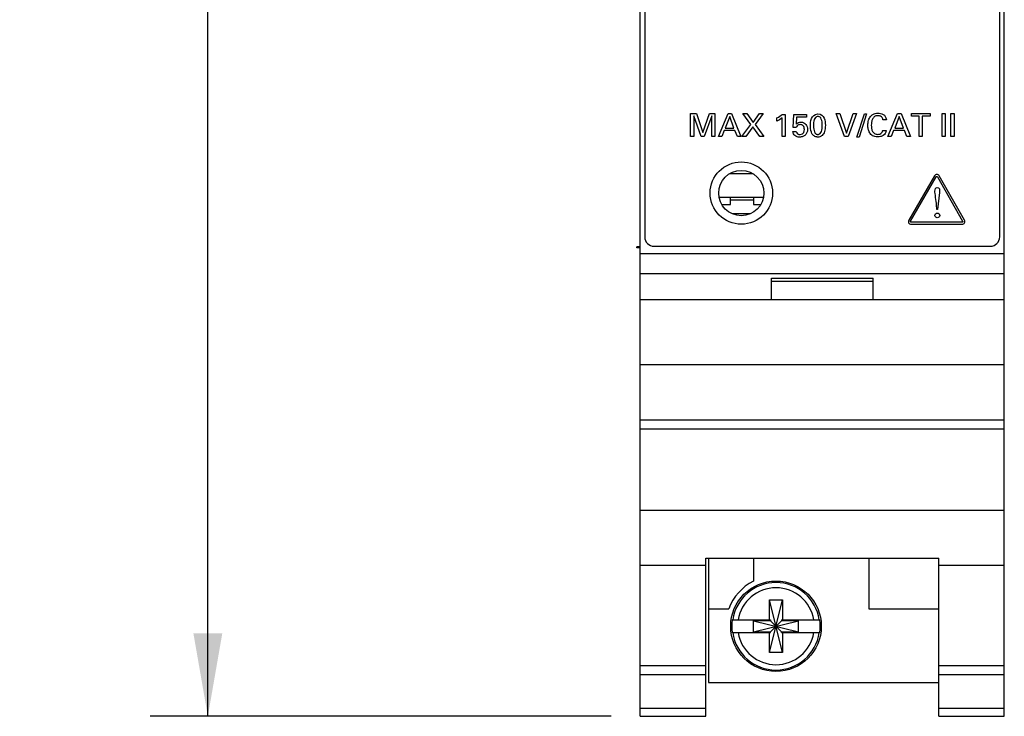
# Model space of a CAD drawing. Header units: inches. Extents: x 0 to 34, y 0 to 22.
# Tile 19 of 52: x 8.3 to 10.4, y 12.4 to 13.9. Entities that reach past the tile are written whole.
import ezdxf

# ---------------------------------------------------------------- set-up
doc = ezdxf.new("R2010")
doc.units = ezdxf.units.IN
doc.header["$LTSCALE"] = 1.87
doc.header["$MEASUREMENT"] = 0
doc.layers.get('0').update_dxf_attribs({"linetype": 'CONTINUOUS'})
doc.layers.add('DATUMCURVES', color=7, linetype='CONTINUOUS')
doc.layers.add('DIMENSIONS', color=7, linetype='CONTINUOUS')
doc.styles.get("Standard").update_dxf_attribs({"font": 'txt', "width": 0.8})
doc.dimstyles.new('DIMSTYLE_1', dxfattribs={"dimtxt": 0.125, "dimasz": 0.18, "dimexe": 0.18, "dimexo": 0.0625, "dimgap": 0.09, "dimtad": 0, "dimtih": 1, "dimtoh": 1, "dimdec": 3, "dimzin": 4, "dimdsep": 46, "dimtxsty": 'STANDARD', "dimblk": '_FILLED', "dimblk1": '_FILLED', "dimblk2": '_FILLED', "dimcen": 0.09, "dimadec": 0, "dimazin": 0, "dimtp": 0.001, "dimtm": 0.001, "dimtfac": 1, "dimtdec": 3, "dimtofl": 0, "dimtmove": 0, "dimatfit": 3, "dimldrblk": '_FILLED', "dimfxl": 1, "dimtolj": 1, "dimtzin": 4, "dimarcsym": 0})

# ---------------------------------------------------------------- blocks, each defined once
blk = doc.blocks.new('_FILLED')
at = {"color": 0, "linetype": 'BYBLOCK'}
blk.add_solid([(0, 0), (-1, 0.174), (-1, -0.174)], dxfattribs=at)
blk = doc.blocks.new('*D7')
at = {"layer": 'DIMENSIONS', "color": 2, "linetype": 'CONTINUOUS'}
for p, q in [((9.5398, 17.5417), (8.5421, 17.5417)), ((8.6671, 17.5417), (8.6671, 15.1713)), ((8.6671, 12.4038), (8.6671, 14.9213)), ((9.5398, 12.4038), (8.5421, 12.4038))]:
    blk.add_line(p, q, dxfattribs=at)
at = {"layer": 'DIMENSIONS', "color": 2, "linetype": 'CONTINUOUS', "xscale": 0.18, "yscale": 0.18, "zscale": 0.18}
for p, rotation in [((8.6671, 17.5417), 90), ((8.6671, 12.4038), 270)]:
    blk.add_blockref('_FILLED', p, dxfattribs=dict(at, rotation=rotation))
at = {"layer": 'DIMENSIONS', "color": 2, "linetype": 'CONTINUOUS', "width": 0.8}
for s, p in [('5.138', (8.0046, 14.9838)), ('[', (8.6296, 14.9838)), ('130.5', (8.7296, 14.9838)), (']', (9.2296, 14.9838))]:
    blk.add_text(s, height=0.125, dxfattribs=at).set_placement(p)

msp = doc.modelspace()

# ---------------------------------------------------------------- linework, layer by layer
at = {"color": 7, "linetype": 'CONTINUOUS'}
for p, q in [((9.6023, 12.4038), (9.6023, 17.5417)), ((10.3903, 12.4038), (10.3903, 17.5417)), ((9.6123, 17.5117), (9.6123, 13.4417)), ((10.3803, 13.4417), (10.3803, 17.5117)), ((9.8468, 13.5781), (9.7958, 13.5781)), ((9.8687, 13.5269), (9.7738, 13.5269)), ((9.7795, 13.5122), (9.7978, 13.5122)), ((9.7978, 13.5122), (9.7978, 13.5269)), ((9.7978, 13.5222), (9.8478, 13.5222)), ((9.8478, 13.5269), (9.8478, 13.5122)), ((9.8478, 13.5122), (9.8631, 13.5122)), ((9.802, 13.4922), (9.8405, 13.4922)), ((9.6323, 13.4217), (10.3603, 13.4217)), ((9.6023, 13.4202), (9.5953, 13.4202)), ((9.5953, 13.4182), (9.5953, 13.4202)), ((9.6023, 13.4182), (9.5953, 13.4182)), ((9.6023, 13.4058), (10.3903, 13.4058)), ((9.6023, 13.3628), (10.3903, 13.3628)), ((9.8863, 13.3528), (10.1063, 13.3528)), ((9.8863, 13.3058), (9.8863, 13.3528)), ((9.8863, 13.3458), (10.1063, 13.3458)), ((10.1063, 13.3058), (10.1063, 13.3528)), ((10.3903, 13.3058), (9.6023, 13.3058)), ((9.6023, 13.1658), (10.3903, 13.1658)), ((9.6023, 13.0458), (10.3903, 13.0458)), ((9.6023, 13.0263), (10.3903, 13.0263)), ((9.6023, 12.8505), (10.3903, 12.8505)), ((9.7443, 12.7461), (10.2483, 12.7461)), ((9.7443, 12.4038), (9.7443, 12.7461)), ((9.7503, 12.7461), (9.7503, 12.4768)), ((9.8473, 12.7461), (9.8473, 12.6962)), ((10.0973, 12.7461), (10.0973, 12.6368)), ((10.2483, 12.4038), (10.2483, 12.7461)), ((9.6023, 12.7308), (9.7443, 12.7308)), ((10.2483, 12.7308), (10.3903, 12.7308)), ((9.8825, 12.6559), (9.9101, 12.6559)), ((9.9101, 12.5417), (9.8825, 12.6559)), ((9.8825, 12.6126), (9.8825, 12.6559)), ((9.8825, 12.5417), (9.9101, 12.6559)), ((9.9101, 12.6559), (9.9101, 12.6126)), ((9.7503, 12.6368), (9.7941, 12.6368)), ((10.0973, 12.6368), (10.2483, 12.6368)), ((9.8016, 12.6126), (9.8846, 12.6126)), ((9.8846, 12.6126), (9.8846, 12.6105)), ((9.908, 12.6126), (9.9909, 12.6126)), ((9.908, 12.6126), (9.908, 12.6105)), ((9.8478, 12.5871), (9.9448, 12.6105)), ((9.8846, 12.6105), (9.8478, 12.6105)), ((9.8478, 12.6105), (9.9448, 12.5871)), ((9.8478, 12.5871), (9.8478, 12.6105)), ((9.908, 12.5871), (9.8846, 12.6105)), ((9.8846, 12.5871), (9.908, 12.6105)), ((9.9448, 12.6105), (9.908, 12.6105)), ((9.9448, 12.5871), (9.9448, 12.6105)), ((9.8016, 12.585), (9.8846, 12.585)), ((9.8478, 12.5871), (9.8846, 12.5871)), ((9.8825, 12.5417), (9.8825, 12.585)), ((9.8846, 12.585), (9.8846, 12.5871)), ((9.908, 12.5871), (9.9448, 12.5871)), ((9.908, 12.585), (9.908, 12.5871)), ((9.908, 12.585), (9.9909, 12.585)), ((9.9101, 12.585), (9.9101, 12.5417)), ((9.9101, 12.5417), (9.8825, 12.5417)), ((9.6023, 12.5138), (9.7443, 12.5138)), ((10.2483, 12.5138), (10.3903, 12.5138)), ((9.6023, 12.4946), (9.7443, 12.4946)), ((10.2483, 12.4946), (10.3903, 12.4946)), ((9.7503, 12.4768), (10.2483, 12.4768)), ((9.6023, 12.4217), (9.7443, 12.4217)), ((10.2483, 12.4217), (10.3903, 12.4217)), ((9.6023, 12.4038), (9.7443, 12.4038)), ((10.2483, 12.4038), (10.3903, 12.4038))]:
    msp.add_line(p, q, dxfattribs=at)
for centre, radius in [((9.8213, 13.5367), 0.0675), ((9.8213, 13.5367), 0.049), ((9.8963, 12.5988), 0.098)]:
    msp.add_circle(centre, radius, dxfattribs=at)
for centre, radius, start, end in [((9.6323, 13.4417), 0.02, 180, 270), ((10.3603, 13.4417), 0.02, 270, 360), ((9.8963, 12.5988), 0.109, 116.7143, 159.5968), ((9.8963, 12.5988), 0.0947, 8.3637, 171.6363), ((9.8963, 12.5988), 0.0832, 9.5336, 170.4664), ((9.8963, 12.5988), 0.0956, 171.7166, 188.2834), ((9.8963, 12.5988), 0.0956, 351.7166, 8.2834), ((9.8963, 12.5988), 0.0947, 188.3637, 351.6363), ((9.8963, 12.5988), 0.0832, 189.5336, 350.4664)]:
    msp.add_arc(centre, radius, start, end, dxfattribs=at)
at = {"layer": 'DATUMCURVES', "color": 40, "linetype": 'CONTINUOUS'}
for points in [[(9.7117, 13.7091, 2.7536), (9.7117, 13.7091, 2.7536), (9.724, 13.7091, 2.7536), (9.724, 13.7091, 2.7536)], [(9.7117, 13.659, 2.7536), (9.7117, 13.659, 2.7536), (9.7117, 13.7091, 2.7536), (9.7117, 13.7091, 2.7536)], [(9.7342, 13.659, 2.7536), (9.7342, 13.659, 2.7536), (9.7184, 13.7038, 2.7536), (9.7184, 13.7038, 2.7536)], [(9.7184, 13.7038, 2.7536), (9.7184, 13.7038, 2.7536), (9.7184, 13.659, 2.7536), (9.7184, 13.659, 2.7536)], [(9.724, 13.7091, 2.7536), (9.724, 13.7091, 2.7536), (9.7381, 13.6678, 2.7536), (9.7381, 13.6678, 2.7536)], [(9.7381, 13.6678, 2.7536), (9.7381, 13.6678, 2.7536), (9.7526, 13.7091, 2.7536), (9.7526, 13.7091, 2.7536)], [(9.7573, 13.7041, 2.7536), (9.7573, 13.7041, 2.7536), (9.7408, 13.659, 2.7536), (9.7408, 13.659, 2.7536)], [(9.7526, 13.7091, 2.7536), (9.7526, 13.7091, 2.7536), (9.7641, 13.7091, 2.7536), (9.7641, 13.7091, 2.7536)], [(9.7573, 13.659, 2.7536), (9.7573, 13.659, 2.7536), (9.7573, 13.7041, 2.7536), (9.7573, 13.7041, 2.7536)], [(9.7641, 13.7091, 2.7536), (9.7641, 13.7091, 2.7536), (9.7641, 13.659, 2.7536), (9.7641, 13.659, 2.7536)], [(9.7716, 13.659, 2.7536), (9.7716, 13.659, 2.7536), (9.7927, 13.7091, 2.7536), (9.7927, 13.7091, 2.7536)], [(9.7961, 13.7022, 2.7536), (9.7961, 13.7022, 2.7536), (9.7864, 13.6776, 2.7536), (9.7864, 13.6776, 2.7536)], [(9.7927, 13.7091, 2.7536), (9.7927, 13.7091, 2.7536), (9.8001, 13.7091, 2.7536), (9.8001, 13.7091, 2.7536)], [(9.8054, 13.6776, 2.7536), (9.8054, 13.6776, 2.7536), (9.7961, 13.7022, 2.7536), (9.7961, 13.7022, 2.7536)], [(9.8001, 13.7091, 2.7536), (9.8001, 13.7091, 2.7536), (9.8204, 13.659, 2.7536), (9.8204, 13.659, 2.7536)], [(9.8419, 13.6852, 2.7536), (9.8419, 13.6852, 2.7536), (9.8245, 13.7091, 2.7536), (9.8245, 13.7091, 2.7536)], [(9.8245, 13.7091, 2.7536), (9.8245, 13.7091, 2.7536), (9.8334, 13.7091, 2.7536), (9.8334, 13.7091, 2.7536)], [(9.8334, 13.7091, 2.7536), (9.8334, 13.7091, 2.7536), (9.8469, 13.6898, 2.7536), (9.8469, 13.6898, 2.7536)], [(9.8469, 13.6898, 2.7536), (9.8469, 13.6898, 2.7536), (9.8605, 13.7091, 2.7536), (9.8605, 13.7091, 2.7536)], [(9.8689, 13.7091, 2.7536), (9.8689, 13.7091, 2.7536), (9.851, 13.6851, 2.7536), (9.851, 13.6851, 2.7536)], [(9.8605, 13.7091, 2.7536), (9.8605, 13.7091, 2.7536), (9.8689, 13.7091, 2.7536), (9.8689, 13.7091, 2.7536)], [(9.8982, 13.6994, 2.7536), (9.9027, 13.7018, 2.7536), (9.9072, 13.7047, 2.7536), (9.9099, 13.707, 2.7536)], [(9.9094, 13.6994, 2.7536), (9.9064, 13.6969, 2.7536), (9.9016, 13.6941, 2.7536), (9.8982, 13.6925, 2.7536)], [(9.8982, 13.6925, 2.7536), (9.8982, 13.6925, 2.7536), (9.8982, 13.6994, 2.7536), (9.8982, 13.6994, 2.7536)], [(9.9094, 13.659, 2.7536), (9.9094, 13.659, 2.7536), (9.9094, 13.6994, 2.7536), (9.9094, 13.6994, 2.7536)], [(9.9099, 13.707, 2.7536), (9.9099, 13.707, 2.7536), (9.916, 13.707, 2.7536), (9.916, 13.707, 2.7536)], [(9.916, 13.707, 2.7536), (9.916, 13.707, 2.7536), (9.916, 13.659, 2.7536), (9.916, 13.659, 2.7536)], [(9.9337, 13.6784, 2.7536), (9.9337, 13.6784, 2.7536), (9.9349, 13.707, 2.7536), (9.9349, 13.707, 2.7536)], [(9.9349, 13.707, 2.7536), (9.9349, 13.707, 2.7536), (9.962, 13.707, 2.7536), (9.962, 13.707, 2.7536)], [(9.9409, 13.7014, 2.7536), (9.9409, 13.7014, 2.7536), (9.94, 13.6858, 2.7536), (9.94, 13.6858, 2.7536)], [(9.962, 13.7014, 2.7536), (9.962, 13.7014, 2.7536), (9.9409, 13.7014, 2.7536), (9.9409, 13.7014, 2.7536)], [(9.962, 13.707, 2.7536), (9.962, 13.707, 2.7536), (9.962, 13.7014, 2.7536), (9.962, 13.7014, 2.7536)], [(9.9708, 13.6824, 2.7536), (9.9708, 13.6896, 2.7536), (9.9717, 13.708, 2.7536), (9.9869, 13.708, 2.7536)], [(9.9869, 13.708, 2.7536), (10.0013, 13.708, 2.7536), (10.0031, 13.6926, 2.7536), (10.0031, 13.6835, 2.7536)], [(10.0445, 13.659, 2.7536), (10.0445, 13.659, 2.7536), (10.0267, 13.7091, 2.7536), (10.0267, 13.7091, 2.7536)], [(10.0267, 13.7091, 2.7536), (10.0267, 13.7091, 2.7536), (10.0344, 13.7091, 2.7536), (10.0344, 13.7091, 2.7536)], [(10.0344, 13.7091, 2.7536), (10.0344, 13.7091, 2.7536), (10.0486, 13.6663, 2.7536), (10.0486, 13.6663, 2.7536)], [(10.0486, 13.6663, 2.7536), (10.0486, 13.6663, 2.7536), (10.0636, 13.7091, 2.7536), (10.0636, 13.7091, 2.7536)], [(10.0706, 13.7091, 2.7536), (10.0706, 13.7091, 2.7536), (10.0522, 13.659, 2.7536), (10.0522, 13.659, 2.7536)], [(10.0636, 13.7091, 2.7536), (10.0636, 13.7091, 2.7536), (10.0706, 13.7091, 2.7536), (10.0706, 13.7091, 2.7536)], [(10.0714, 13.6578, 2.7536), (10.0714, 13.6578, 2.7536), (10.0876, 13.7085, 2.7536), (10.0876, 13.7085, 2.7536)], [(10.0922, 13.7085, 2.7536), (10.0922, 13.7085, 2.7536), (10.076, 13.6578, 2.7536), (10.076, 13.6578, 2.7536)], [(10.0876, 13.7085, 2.7536), (10.0876, 13.7085, 2.7536), (10.0922, 13.7085, 2.7536), (10.0922, 13.7085, 2.7536)], [(10.1383, 13.659, 2.7536), (10.1383, 13.659, 2.7536), (10.1594, 13.7091, 2.7536), (10.1594, 13.7091, 2.7536)], [(10.1628, 13.7022, 2.7536), (10.1628, 13.7022, 2.7536), (10.1531, 13.6776, 2.7536), (10.1531, 13.6776, 2.7536)], [(10.1594, 13.7091, 2.7536), (10.1594, 13.7091, 2.7536), (10.1668, 13.7091, 2.7536), (10.1668, 13.7091, 2.7536)], [(10.172, 13.6776, 2.7536), (10.172, 13.6776, 2.7536), (10.1628, 13.7022, 2.7536), (10.1628, 13.7022, 2.7536)], [(10.1668, 13.7091, 2.7536), (10.1668, 13.7091, 2.7536), (10.1871, 13.659, 2.7536), (10.1871, 13.659, 2.7536)], [(10.1892, 13.7032, 2.7536), (10.1892, 13.7032, 2.7536), (10.1892, 13.7091, 2.7536), (10.1892, 13.7091, 2.7536)], [(10.1892, 13.7091, 2.7536), (10.1892, 13.7091, 2.7536), (10.2297, 13.7091, 2.7536), (10.2297, 13.7091, 2.7536)], [(10.206, 13.7032, 2.7536), (10.206, 13.7032, 2.7536), (10.1892, 13.7032, 2.7536), (10.1892, 13.7032, 2.7536)], [(10.206, 13.659, 2.7536), (10.206, 13.659, 2.7536), (10.206, 13.7032, 2.7536), (10.206, 13.7032, 2.7536)], [(10.2297, 13.7032, 2.7536), (10.2297, 13.7032, 2.7536), (10.2129, 13.7032, 2.7536), (10.2129, 13.7032, 2.7536)], [(10.2129, 13.7032, 2.7536), (10.2129, 13.7032, 2.7536), (10.2129, 13.659, 2.7536), (10.2129, 13.659, 2.7536)], [(10.2297, 13.7091, 2.7536), (10.2297, 13.7091, 2.7536), (10.2297, 13.7032, 2.7536), (10.2297, 13.7032, 2.7536)], [(10.2556, 13.7091, 2.7536), (10.2556, 13.7091, 2.7536), (10.2626, 13.7091, 2.7536), (10.2626, 13.7091, 2.7536)], [(10.2556, 13.659, 2.7536), (10.2556, 13.659, 2.7536), (10.2556, 13.7091, 2.7536), (10.2556, 13.7091, 2.7536)], [(10.2626, 13.7091, 2.7536), (10.2626, 13.7091, 2.7536), (10.2626, 13.659, 2.7536), (10.2626, 13.659, 2.7536)], [(10.2749, 13.7091, 2.7536), (10.2749, 13.7091, 2.7536), (10.2819, 13.7091, 2.7536), (10.2819, 13.7091, 2.7536)], [(10.2749, 13.659, 2.7536), (10.2749, 13.659, 2.7536), (10.2749, 13.7091, 2.7536), (10.2749, 13.7091, 2.7536)], [(10.2819, 13.7091, 2.7536), (10.2819, 13.7091, 2.7536), (10.2819, 13.659, 2.7536), (10.2819, 13.659, 2.7536)], [(9.7864, 13.6776, 2.7536), (9.7864, 13.6776, 2.7536), (9.8054, 13.6776, 2.7536), (9.8054, 13.6776, 2.7536)], [(9.8224, 13.659, 2.7536), (9.8224, 13.659, 2.7536), (9.8419, 13.6852, 2.7536), (9.8419, 13.6852, 2.7536)], [(9.8461, 13.6805, 2.7536), (9.8461, 13.6805, 2.7536), (9.8308, 13.659, 2.7536), (9.8308, 13.659, 2.7536)], [(9.861, 13.659, 2.7536), (9.861, 13.659, 2.7536), (9.8461, 13.6805, 2.7536), (9.8461, 13.6805, 2.7536)], [(9.851, 13.6851, 2.7536), (9.851, 13.6851, 2.7536), (9.8698, 13.659, 2.7536), (9.8698, 13.659, 2.7536)], [(9.94, 13.6784, 2.7536), (9.94, 13.6784, 2.7536), (9.9337, 13.6784, 2.7536), (9.9337, 13.6784, 2.7536)], [(9.974, 13.666, 2.7536), (9.9724, 13.6692, 2.7536), (9.9708, 13.6738, 2.7536), (9.9708, 13.6824, 2.7536)], [(10.1351, 13.6956, 2.7536), (10.1351, 13.6956, 2.7536), (10.1276, 13.6956, 2.7536), (10.1276, 13.6956, 2.7536)], [(10.1531, 13.6776, 2.7536), (10.1531, 13.6776, 2.7536), (10.172, 13.6776, 2.7536), (10.172, 13.6776, 2.7536)], [(9.7184, 13.659, 2.7536), (9.7184, 13.659, 2.7536), (9.7117, 13.659, 2.7536), (9.7117, 13.659, 2.7536)], [(9.7408, 13.659, 2.7536), (9.7408, 13.659, 2.7536), (9.7342, 13.659, 2.7536), (9.7342, 13.659, 2.7536)], [(9.7641, 13.659, 2.7536), (9.7641, 13.659, 2.7536), (9.7573, 13.659, 2.7536), (9.7573, 13.659, 2.7536)], [(9.7788, 13.659, 2.7536), (9.7788, 13.659, 2.7536), (9.7716, 13.659, 2.7536), (9.7716, 13.659, 2.7536)], [(9.7842, 13.672, 2.7536), (9.7842, 13.672, 2.7536), (9.7788, 13.659, 2.7536), (9.7788, 13.659, 2.7536)], [(9.8074, 13.672, 2.7536), (9.8074, 13.672, 2.7536), (9.7842, 13.672, 2.7536), (9.7842, 13.672, 2.7536)], [(9.8129, 13.659, 2.7536), (9.8129, 13.659, 2.7536), (9.8074, 13.672, 2.7536), (9.8074, 13.672, 2.7536)], [(9.8204, 13.659, 2.7536), (9.8204, 13.659, 2.7536), (9.8129, 13.659, 2.7536), (9.8129, 13.659, 2.7536)], [(9.8308, 13.659, 2.7536), (9.8308, 13.659, 2.7536), (9.8224, 13.659, 2.7536), (9.8224, 13.659, 2.7536)], [(9.8698, 13.659, 2.7536), (9.8698, 13.659, 2.7536), (9.861, 13.659, 2.7536), (9.861, 13.659, 2.7536)], [(9.916, 13.659, 2.7536), (9.916, 13.659, 2.7536), (9.9094, 13.659, 2.7536), (9.9094, 13.659, 2.7536)], [(9.9331, 13.6704, 2.7536), (9.9331, 13.6704, 2.7536), (9.9403, 13.6704, 2.7536), (9.9403, 13.6704, 2.7536)], [(9.9403, 13.6704, 2.7536), (9.9404, 13.6655, 2.7536), (9.9447, 13.6635, 2.7536), (9.9483, 13.6635, 2.7536)], [(9.9483, 13.6635, 2.7536), (9.9567, 13.6635, 2.7536), (9.9578, 13.6715, 2.7536), (9.9578, 13.6746, 2.7536)], [(10.0522, 13.659, 2.7536), (10.0522, 13.659, 2.7536), (10.0445, 13.659, 2.7536), (10.0445, 13.659, 2.7536)], [(10.076, 13.6578, 2.7536), (10.076, 13.6578, 2.7536), (10.0714, 13.6578, 2.7536), (10.0714, 13.6578, 2.7536)], [(10.1273, 13.6722, 2.7536), (10.1273, 13.6722, 2.7536), (10.1349, 13.6722, 2.7536), (10.1349, 13.6722, 2.7536)], [(10.1454, 13.659, 2.7536), (10.1454, 13.659, 2.7536), (10.1383, 13.659, 2.7536), (10.1383, 13.659, 2.7536)], [(10.1508, 13.672, 2.7536), (10.1508, 13.672, 2.7536), (10.1454, 13.659, 2.7536), (10.1454, 13.659, 2.7536)], [(10.1741, 13.672, 2.7536), (10.1741, 13.672, 2.7536), (10.1508, 13.672, 2.7536), (10.1508, 13.672, 2.7536)], [(10.1795, 13.659, 2.7536), (10.1795, 13.659, 2.7536), (10.1741, 13.672, 2.7536), (10.1741, 13.672, 2.7536)], [(10.1871, 13.659, 2.7536), (10.1871, 13.659, 2.7536), (10.1795, 13.659, 2.7536), (10.1795, 13.659, 2.7536)], [(10.2129, 13.659, 2.7536), (10.2129, 13.659, 2.7536), (10.206, 13.659, 2.7536), (10.206, 13.659, 2.7536)], [(10.2626, 13.659, 2.7536), (10.2626, 13.659, 2.7536), (10.2556, 13.659, 2.7536), (10.2556, 13.659, 2.7536)], [(10.2819, 13.659, 2.7536), (10.2819, 13.659, 2.7536), (10.2749, 13.659, 2.7536), (10.2749, 13.659, 2.7536)], [(10.2394, 13.5738, 2.7536), (10.2394, 13.5738, 2.7536), (10.1837, 13.4781, 2.7536), (10.1837, 13.4781, 2.7536)], [(10.1876, 13.4759, 2.7536), (10.1876, 13.4759, 2.7536), (10.2432, 13.5716, 2.7536), (10.2432, 13.5716, 2.7536)], [(10.2457, 13.5716, 2.7536), (10.2457, 13.5716, 2.7536), (10.3, 13.476, 2.7536), (10.3, 13.476, 2.7536)], [(10.3039, 13.4781, 2.7536), (10.3039, 13.4781, 2.7536), (10.2495, 13.5738, 2.7536), (10.2495, 13.5738, 2.7536)], [(10.2402, 13.541, 2.7536), (10.2402, 13.5448, 2.7536), (10.2413, 13.549, 2.7536), (10.2452, 13.549, 2.7536)], [(10.2452, 13.549, 2.7536), (10.2499, 13.549, 2.7536), (10.251, 13.5442, 2.7536), (10.2502, 13.5379, 2.7536)], [(10.2438, 13.5115, 2.7536), (10.2431, 13.5182, 2.7536), (10.2402, 13.5367, 2.7536), (10.2402, 13.541, 2.7536)], [(10.2502, 13.5379, 2.7536), (10.2502, 13.5379, 2.7536), (10.2459, 13.5012, 2.7536), (10.2459, 13.5012, 2.7536)], [(10.2446, 13.5012, 2.7536), (10.2446, 13.5012, 2.7536), (10.2438, 13.5115, 2.7536), (10.2438, 13.5115, 2.7536)], [(10.2459, 13.5012, 2.7536), (10.2459, 13.5012, 2.7536), (10.2446, 13.5012, 2.7536), (10.2446, 13.5012, 2.7536)], [(10.1837, 13.4781, 2.7536), (10.1825, 13.476, 2.7536), (10.1823, 13.4738, 2.7536), (10.1833, 13.472, 2.7536)], [(10.1833, 13.472, 2.7536), (10.1843, 13.4703, 2.7536), (10.1863, 13.4693, 2.7536), (10.1888, 13.4693, 2.7536)], [(10.2987, 13.4737, 2.7536), (10.2987, 13.4737, 2.7536), (10.1888, 13.4737, 2.7536), (10.1888, 13.4737, 2.7536)], [(10.1888, 13.4693, 2.7536), (10.1888, 13.4693, 2.7536), (10.2987, 13.4693, 2.7536), (10.2987, 13.4693, 2.7536)], [(10.3004, 13.4743, 2.7536), (10.3002, 13.474, 2.7536), (10.2997, 13.4737, 2.7536), (10.2987, 13.4737, 2.7536)], [(10.3, 13.476, 2.7536), (10.3005, 13.4751, 2.7536), (10.3005, 13.4745, 2.7536), (10.3004, 13.4743, 2.7536)]]:
    msp.add_open_spline(points, degree=3, dxfattribs=at)
for points, knots in [([(9.9865, 13.7024, 2.7536), (9.9857, 13.7024, 2.7536), (9.9839, 13.702, 2.7536), (9.9812, 13.7002, 2.7536), (9.9788, 13.6961, 2.7536), (9.9776, 13.6895, 2.7536), (9.9774, 13.6821, 2.7536), (9.9778, 13.675, 2.7536), (9.979, 13.6699, 2.7536), (9.9806, 13.6669, 2.7536), (9.9823, 13.6651, 2.7536), (9.984, 13.6642, 2.7536), (9.9853, 13.6639, 2.7536), (9.9863, 13.6638, 2.7536), (9.9865, 13.6637, 2.7536), (9.9869, 13.6637, 2.7536)], [0, 0, 0, 0, 0.046916, 0.103216, 0.215816, 0.328415, 0.441015, 0.580761, 0.720508, 0.790381, 0.860254, 0.930127, 0.965063, 0.982532, 1, 1, 1, 1]), ([(9.9869, 13.6637, 2.7536), (9.9872, 13.6638, 2.7536), (9.9884, 13.6638, 2.7536), (9.99, 13.6643, 2.7536), (9.9926, 13.6659, 2.7536), (9.9949, 13.6698, 2.7536), (9.9961, 13.6762, 2.7536), (9.9964, 13.6838, 2.7536), (9.9961, 13.6911, 2.7536), (9.9946, 13.6974, 2.7536), (9.9923, 13.7008, 2.7536), (9.9896, 13.7022, 2.7536), (9.9877, 13.7025, 2.7536), (9.9867, 13.7024, 2.7536), (9.9865, 13.7024, 2.7536)], [0, 0, 0, 0, 0.026338, 0.052676, 0.105352, 0.210703, 0.316055, 0.421406, 0.562663, 0.70392, 0.845177, 0.915806, 0.986434, 1, 1, 1, 1]), ([(10.0955, 13.6887, 2.7536), (10.0956, 13.6898, 2.7536), (10.0963, 13.6939, 2.7536), (10.0989, 13.7009, 2.7536), (10.1054, 13.7078, 2.7536), (10.1154, 13.7106, 2.7536), (10.1291, 13.7084, 2.7536), (10.1346, 13.7012, 2.7536), (10.1351, 13.6956, 2.7536)], [0, 0, 0, 0, 0.075537, 0.276968, 0.478399, 0.679829, 0.839915, 1, 1, 1, 1]), ([(10.1276, 13.6956, 2.7536), (10.1276, 13.696, 2.7536), (10.1274, 13.6975, 2.7536), (10.126, 13.7006, 2.7536), (10.1235, 13.7029, 2.7536), (10.1202, 13.704, 2.7536), (10.1165, 13.7044, 2.7536), (10.1125, 13.7038, 2.7536), (10.1083, 13.7018, 2.7536), (10.1048, 13.6973, 2.7536), (10.1028, 13.6903, 2.7536), (10.1024, 13.6835, 2.7536), (10.1027, 13.6794, 2.7536), (10.103, 13.6775, 2.7536)], [0, 0, 0, 0, 0.097859, 0.195717, 0.293576, 0.342505, 0.391435, 0.452656, 0.513878, 0.636321, 0.758764, 0.881207, 1, 1, 1, 1]), ([(9.94, 13.6858, 2.7536), (9.9407, 13.6866, 2.7536), (9.9425, 13.6882, 2.7536), (9.9462, 13.6899, 2.7536), (9.9511, 13.6906, 2.7536), (9.9568, 13.6893, 2.7536), (9.9612, 13.6857, 2.7536), (9.9639, 13.6806, 2.7536), (9.9649, 13.6741, 2.7536), (9.9637, 13.6676, 2.7536), (9.9614, 13.6641, 2.7536), (9.9599, 13.6626, 2.7536)], [0, 0, 0, 0, 0.135266, 0.202898, 0.270531, 0.386518, 0.502505, 0.618493, 0.73448, 0.86724, 1, 1, 1, 1]), ([(9.9578, 13.6746, 2.7536), (9.9578, 13.6778, 2.7536), (9.9564, 13.6817, 2.7536), (9.9526, 13.6845, 2.7536), (9.9487, 13.6852, 2.7536), (9.9448, 13.6844, 2.7536), (9.9411, 13.6818, 2.7536), (9.9404, 13.6795, 2.7536), (9.94, 13.6784, 2.7536)], [0, 0, 0, 0, 0.249755, 0.374633, 0.49951, 0.624544, 0.749578, 1, 1, 1, 1]), ([(10.0031, 13.6835, 2.7536), (10.0031, 13.6778, 2.7536), (10.0019, 13.669, 2.7536), (9.9972, 13.6615, 2.7536), (9.9909, 13.6582, 2.7536), (9.9869, 13.6579, 2.7536), (9.9845, 13.6581, 2.7536), (9.9816, 13.6588, 2.7536), (9.9774, 13.6609, 2.7536), (9.975, 13.6639, 2.7536), (9.974, 13.666, 2.7536)], [0, 0, 0, 0, 0.122005, 0.244009, 0.339107, 0.434205, 0.504929, 0.575654, 0.717102, 1, 1, 1, 1]), ([(10.1349, 13.6722, 2.7536), (10.1344, 13.6672, 2.7536), (10.1306, 13.662, 2.7536), (10.1227, 13.6587, 2.7536), (10.1137, 13.6577, 2.7536), (10.1047, 13.6602, 2.7536), (10.0985, 13.6669, 2.7536), (10.096, 13.674, 2.7536), (10.0952, 13.6797, 2.7536), (10.0951, 13.6836, 2.7536), (10.0952, 13.6865, 2.7536), (10.0954, 13.6883, 2.7536), (10.0955, 13.6887, 2.7536)], [0, 0, 0, 0, 0.147184, 0.220776, 0.294368, 0.445148, 0.595928, 0.746708, 0.822098, 0.897488, 0.979498, 1, 1, 1, 1]), ([(10.103, 13.6775, 2.7536), (10.1031, 13.6771, 2.7536), (10.1035, 13.6745, 2.7536), (10.105, 13.6699, 2.7536), (10.1092, 13.6652, 2.7536), (10.1153, 13.6636, 2.7536), (10.1212, 13.6642, 2.7536), (10.125, 13.6665, 2.7536), (10.1269, 13.6699, 2.7536), (10.1272, 13.6716, 2.7536), (10.1273, 13.6722, 2.7536)], [0, 0, 0, 0, 0.027908, 0.223262, 0.418617, 0.613971, 0.717993, 0.822015, 0.911007, 1, 1, 1, 1]), ([(9.9599, 13.6626, 2.7536), (9.9584, 13.6611, 2.7536), (9.9548, 13.6587, 2.7536), (9.9481, 13.6575, 2.7536), (9.9417, 13.6584, 2.7536), (9.9357, 13.6616, 2.7536), (9.9332, 13.6663, 2.7536), (9.9331, 13.6704, 2.7536)], [0, 0, 0, 0, 0.20128, 0.40256, 0.55192, 0.70128, 1, 1, 1, 1]), ([(10.2495, 13.5738, 2.7536), (10.2484, 13.5759, 2.7536), (10.2444, 13.5784, 2.7536), (10.2406, 13.576, 2.7536), (10.2394, 13.5738, 2.7536)], [0, 0, 0, 0, 0.493232, 1, 1, 1, 1]), ([(10.2432, 13.5716, 2.7536), (10.2436, 13.5724, 2.7536), (10.2443, 13.5732, 2.7536), (10.2453, 13.5724, 2.7536), (10.2457, 13.5716, 2.7536)], [0, 0, 0, 0, 0.583333, 1, 1, 1, 1]), ([(10.2402, 13.4884, 2.7536), (10.2402, 13.4898, 2.7536), (10.2413, 13.4925, 2.7536), (10.2454, 13.4941, 2.7536), (10.2495, 13.4924, 2.7536), (10.2506, 13.4895, 2.7536), (10.2505, 13.4882, 2.7536), (10.2505, 13.4881, 2.7536)], [0, 0, 0, 0, 0.240463, 0.480925, 0.732991, 0.985056, 1, 1, 1, 1]), ([(10.2505, 13.4881, 2.7536), (10.2505, 13.4867, 2.7536), (10.2489, 13.4841, 2.7536), (10.2455, 13.4831, 2.7536), (10.2424, 13.484, 2.7536), (10.2406, 13.4859, 2.7536), (10.2402, 13.4875, 2.7536), (10.2402, 13.4884, 2.7536)], [0, 0, 0, 0, 0.254792, 0.522323, 0.761162, 0.880581, 1, 1, 1, 1]), ([(10.1888, 13.4737, 2.7536), (10.1879, 13.4737, 2.7536), (10.1868, 13.4741, 2.7536), (10.1871, 13.4751, 2.7536), (10.1876, 13.4759, 2.7536)], [0, 0, 0, 0, 0.477886, 1, 1, 1, 1]), ([(10.2987, 13.4693, 2.7536), (10.3012, 13.4693, 2.7536), (10.3052, 13.4714, 2.7536), (10.3051, 13.476, 2.7536), (10.3039, 13.4781, 2.7536)], [0, 0, 0, 0, 0.498342, 1, 1, 1, 1])]:
    msp.add_open_spline(points, degree=3, knots=knots, dxfattribs=at)

# ---------------------------------------------------------------- dimensions: what is measured, and where the dimension line sits
at = {"layer": 'DIMENSIONS', "color": 2, "linetype": 'CONTINUOUS'}
dim = msp.add_linear_dim(base=(8.6671, 12.4038), p1=(9.5398, 17.5417), p2=(9.5398, 12.4038), angle=270, dimstyle='DIMSTYLE_1', dxfattribs=at)
dim.commit()
dim.dimension.update_dxf_attribs({"geometry": '*D7', "text_midpoint": (8.6671, 15.0463), "dimtype": 160})

doc.saveas('drawing.dxf')
